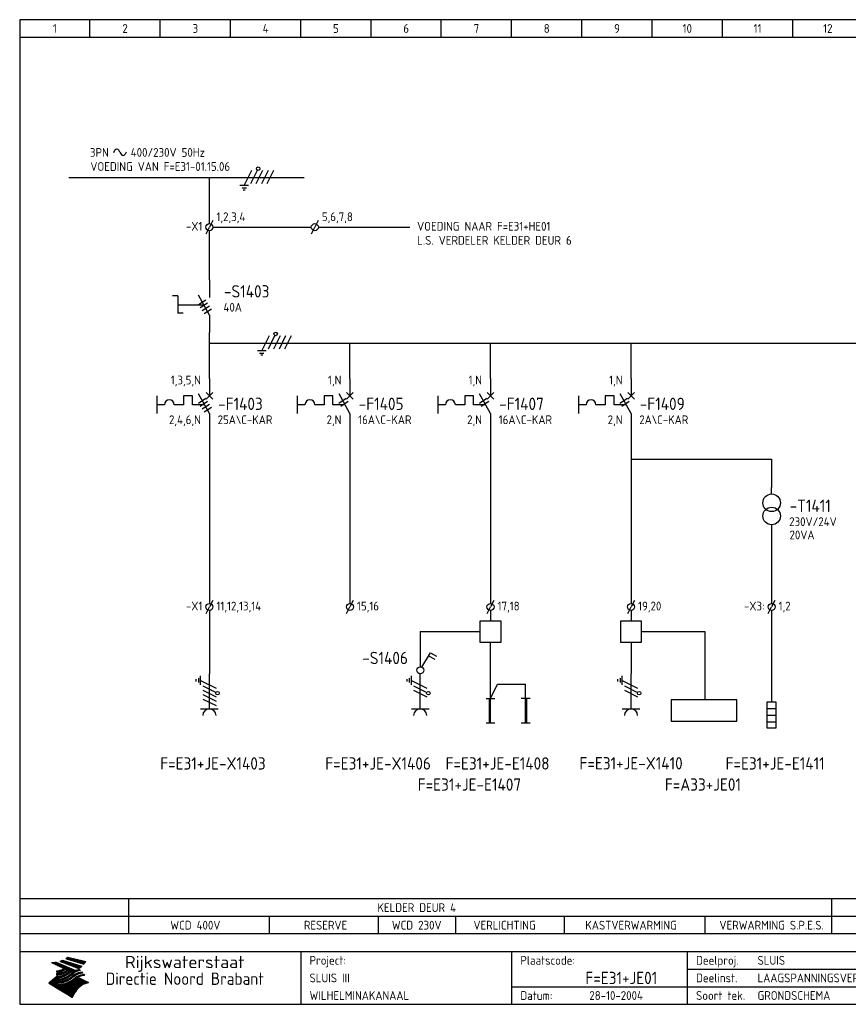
# Model space of a CAD drawing. Extents: x 10 to 410, y 10 to 290.
# Tile 1 of 2: x 10 to 246, y 10 to 290. Entities that reach past the tile are written whole.
import ezdxf
from ezdxf.enums import TextEntityAlignment as Align

# ---------------------------------------------------------------- set-up
doc = ezdxf.new("R2010")
doc.units = 0
doc.header["$LTSCALE"] = 10
doc.header["$MEASUREMENT"] = 0
doc.layers.get('0').update_dxf_attribs({"linetype": 'CONTINUOUS'})
for name, color, linetype in [('0-25', 7, 'CONTINUOUS'), ('0-35', 2, 'CONTINUOUS'), ('0-50', 3, 'CONTINUOUS'), ('B-25', 7, 'CONTINUOUS'), ('B-35', 2, 'CONTINUOUS'), ('S-25', 7, 'CONTINUOUS'), ('S-70', 5, 'CONTINUOUS')]:
    doc.layers.add(name, color=color, linetype=linetype)
doc.styles.add('ISO', font='iso.shx')
doc.styles.get("Standard").update_dxf_attribs({"font": 'iso.shx'})

# ---------------------------------------------------------------- blocks, each defined once
blk = doc.blocks.new('0009')
at = {"layer": 'S-25'}
for p, q in [((-1.09, -2.19), (1.09, 2.19)), ((0.78, -1.56), (2.66, 2.19)), ((2.34, -1.56), (4.22, 2.19)), ((3.91, -1.56), (5.78, 2.19)), ((5.47, -1.56), (7.34, 2.19)), ((0.16, -2.19), (-2.34, -2.19)), ((-1.72, -2.81), (-0.47, -2.81)), ((-0.78, -3.44), (-1.41, -3.44))]:
    blk.add_line(p, q, dxfattribs=at)
blk.add_circle((2.88, 2.63), 0.5, dxfattribs=at)
blk = doc.blocks.new('0002')
at = {"layer": 'S-25'}
for p, q in [((0, 0), (0, -5)), ((-15, -5), (-15, -10)), ((-7.35, -5), (-7.35, -7.5)), ((-4.85, -5), (-7.35, -5)), ((-4.85, -7.5), (-4.85, -5)), ((0, -10), (-3.12, -4.38)), ((0.94, -4.06), (-0.94, -5.94)), ((-0.94, -4.06), (0.94, -5.94)), ((-12.8, -7.5), (-15, -7.5)), ((-7.35, -7.5), (-10, -7.5)), ((-1.39, -7.5), (-4.85, -7.5)), ((0, -10), (0, -15))]:
    blk.add_line(p, q, dxfattribs=at)
blk.add_arc((-11.4, -7.5), 1.4, 0, 180, dxfattribs=at)
at = {"layer": 'B-25'}
for tag, p in [('KN1', (-2.43, -1.73)), ('KN2', (-2.43, -13.01))]:
    blk.add_attdef(tag, text='', height=2.5, dxfattribs=at).set_placement(p, align=Align.RIGHT)
blk.add_attdef('OM1', (5.91, -13.01), '', height=2.5, dxfattribs=at)
at = {"layer": 'B-35'}
blk.add_attdef('KT', (6.05, -8.99), '', height=3.5, dxfattribs=at)
blk = doc.blocks.new('0033')
at = {"layer": 'S-25'}
for p in [(-0.94, -1.88), (0.94, 1.88)]:
    blk.add_line(p, (0, 0), dxfattribs=at)
blk.add_circle((0, 0), 1, dxfattribs=at)
at = {"layer": 'B-25'}
blk.add_attdef('KT', text='', height=2.5, dxfattribs=at).set_placement((-2, -1), align=Align.RIGHT)
blk.add_attdef('KN1', (2, -1.01), '', height=2.5, dxfattribs=at)
blk = doc.blocks.new('0303B2C')
at = {"layer": '0-25'}
for p, q in [((0, -10), (0, 0)), ((-3.75, -2.19), (-3.75, -1.56)), ((-3.12, -1.25), (-3.12, -2.5)), ((-2.5, -3.12), (-2.5, -0.62)), ((-2.5, -1.88), (1.88, -4.06)), ((-1.88, -3.44), (1.88, -5.31)), ((-1.88, -4.69), (1.88, -6.56)), ((-1.88, -5.94), (1.88, -7.81)), ((-1.88, -7.19), (1.88, -9.06)), ((-2.5, -10), (2.5, -10))]:
    blk.add_line(p, q, dxfattribs=at)
blk.add_circle((2.32, -5.54), 0.5, dxfattribs=at)
blk.add_arc((0, -11.88), 1.88, 0, 180, dxfattribs=at)
at = {"layer": '0-25', "style": 'ISO'}
blk.add_attdef('GR', (5, -15), '', height=2.5, dxfattribs=at)
at = {"layer": '0-35', "style": 'ISO'}
blk.add_attdef('KT', (5, -11), '', height=3.5, dxfattribs=at)
blk = doc.blocks.new('A$C57B5337A')
at = {"layer": 'S-25'}
for p, q in [((6.88, 15), (6.88, 10)), ((6.88, 5), (3.76, 10.63)), ((6.88, 5), (6.88, 0))]:
    blk.add_line(p, q, dxfattribs=at)
at = {"layer": 'B-25'}
for tag, p in [('KN1', (4.45, 12.27)), ('KN2', (4.45, 0.99))]:
    blk.add_attdef(tag, text='', height=2.5, dxfattribs=at).set_placement(p, align=Align.RIGHT)
blk.add_attdef('OM1', (10.88, 1.99), '', height=2.5, dxfattribs=at)
at = {"layer": 'B-35'}
blk.add_attdef('KT', (11.02, 6.01), '', height=3.5, dxfattribs=at)
blk = doc.blocks.new('A$C3EC53E95')
at = {"layer": 'S-25'}
for p, q in [((2.5, 10.62), (2.5, 12.5)), ((2.5, 1.87), (2.5, 0))]:
    blk.add_line(p, q, dxfattribs=at)
for centre in [(2.5, 8.12), (2.5, 4.37)]:
    blk.add_circle(centre, 2.5, dxfattribs=at)
at = {"layer": 'B-25'}
blk.add_attdef('OM1', (7.5, 1.49), '', height=2.5, dxfattribs=at)
at = {"layer": 'B-35'}
blk.add_attdef('KT', (7.64, 5.51), '', height=3.5, dxfattribs=at)
blk = doc.blocks.new('040112C')
at = {"layer": '0-25'}
for p, q in [((-1.25, -7.5), (-1.25, 0)), ((-1.25, 0), (1.25, 0)), ((1.25, 0), (1.25, -7.5)), ((-1.25, -1.875), (1.25, -1.875)), ((-1.25, -3.75), (1.25, -3.75)), ((-1.25, -5.625), (1.25, -5.625)), ((1.25, -7.5), (-1.25, -7.5))]:
    blk.add_line(p, q, dxfattribs=at)
at = {"layer": '0-25', "style": 'ISO'}
blk.add_attdef('OM1', (3, -8), '', height=2.5, dxfattribs=at)
at = {"layer": '0-35', "style": 'ISO'}
blk.add_attdef('KT', (3, -4), '', height=3.5, dxfattribs=at)
blk = doc.blocks.new('KADERA3')
at = {"layer": '0-25'}
for p, q in [((30, 285), (30, 290)), ((50, 285), (50, 290)), ((70, 285), (70, 290)), ((90, 285), (90, 290)), ((110, 285), (110, 290)), ((130, 285), (130, 290)), ((150, 285), (150, 290)), ((170, 285), (170, 290)), ((190, 285), (190, 290)), ((210, 285), (210, 290)), ((230, 285), (230, 290)), ((10, 285), (410, 285)), ((410, 35), (10, 35)), ((410, 30), (10, 30)), ((200, 20), (275, 20)), ((150, 15), (335, 15))]:
    blk.add_line(p, q, dxfattribs=at)
at = {"layer": '0-25', "color": 7}
for p, q in [((21.94, 22.42), (22.53, 22.42)), ((22.06, 22.48), (22.36, 22.48)), ((22.18, 22.53), (27.65, 20.8)), ((22.18, 22.53), (27.65, 20.8)), ((23.14, 22.99), (28.22, 21.46)), ((23.14, 22.99), (28.22, 21.46)), ((23.15, 22.98), (25.33, 22.98)), ((23.23, 23.04), (25.09, 23.04)), ((23.32, 23.1), (24.84, 23.1)), ((23.34, 22.93), (25.57, 22.93)), ((23.4, 23.15), (24.6, 23.15)), ((23.49, 23.21), (24.36, 23.21)), ((23.52, 22.87), (25.81, 22.87)), ((23.57, 23.27), (24.12, 23.27)), ((23.64, 23.32), (23.87, 23.32)), ((23.7, 23.36), (28.82, 22.17)), ((23.7, 23.36), (28.82, 22.17)), ((23.71, 22.82), (26.06, 22.82)), ((23.9, 22.76), (26.3, 22.76)), ((24.09, 22.7), (26.54, 22.7)), ((24.27, 22.65), (26.78, 22.65)), ((24.46, 22.59), (27.03, 22.59)), ((24.65, 22.53), (27.27, 22.53)), ((24.84, 22.48), (27.51, 22.48)), ((25.02, 22.42), (27.75, 22.42)), ((19.1, 21.89), (25.12, 19)), ((19.1, 21.89), (25.12, 19)), ((19.17, 21.86), (20.7, 21.86)), ((19.29, 21.8), (20.83, 21.8)), ((19.4, 21.75), (20.96, 21.75)), ((19.52, 21.69), (21.09, 21.69)), ((19.64, 21.63), (21.22, 21.63)), ((19.74, 21.92), (20.56, 21.92)), ((19.75, 21.58), (21.36, 21.58)), ((19.87, 21.52), (21.49, 21.52)), ((19.99, 21.47), (21.62, 21.47)), ((20.11, 21.41), (21.75, 21.41)), ((20.22, 21.35), (21.88, 21.35)), ((20.25, 21.97), (20.43, 21.97)), ((20.34, 21.3), (22.02, 21.3)), ((20.38, 21.99), (26.02, 19.59)), ((20.38, 21.99), (26.02, 19.59)), ((20.46, 21.24), (22.15, 21.24)), ((20.57, 21.18), (22.28, 21.18)), ((20.69, 21.13), (22.41, 21.13)), ((20.81, 21.07), (22.55, 21.07)), ((20.92, 21.02), (22.68, 21.02)), ((21.04, 20.96), (22.81, 20.96)), ((21.16, 20.9), (22.94, 20.9)), ((21.19, 19.61), (22.35, 19.61)), ((21.27, 20.85), (23.07, 20.85)), ((21.39, 20.79), (23.21, 20.79)), ((21.42, 19.67), (22.47, 19.67)), ((21.47, 22.25), (26.83, 20.19)), ((21.47, 22.25), (26.83, 20.19)), ((21.49, 22.25), (23.07, 22.25)), ((21.51, 20.73), (23.34, 20.73)), ((21.6, 22.2), (23.25, 22.2)), ((21.62, 19.72), (22.59, 19.72)), ((21.63, 20.68), (23.47, 20.68)), ((21.65, 22.31), (22.89, 22.31)), ((21.74, 20.62), (23.6, 20.62)), ((21.75, 22.14), (23.42, 22.14)), ((21.8, 22.37), (22.71, 22.37)), ((21.8, 19.78), (22.69, 19.78)), ((21.86, 20.57), (23.73, 20.57)), ((21.9, 22.08), (23.6, 22.08)), ((21.96, 19.83), (22.79, 19.83)), ((21.98, 20.51), (23.87, 20.51)), ((22.04, 22.03), (23.78, 22.03)), ((22.09, 20.45), (24, 20.45)), ((22.11, 19.89), (22.89, 19.89)), ((22.19, 21.97), (23.96, 21.97)), ((22.21, 20.4), (24.13, 20.4)), ((22.24, 19.95), (22.99, 19.95)), ((22.33, 20.34), (24.26, 20.34)), ((22.34, 21.92), (24.13, 21.92)), ((22.37, 20), (23.08, 20)), ((22.44, 20.28), (24.4, 20.28)), ((22.48, 21.86), (24.31, 21.86)), ((22.49, 20.06), (23.04, 20.06)), ((22.56, 20.23), (24.53, 20.23)), ((22.61, 20.12), (22.93, 20.12)), ((22.63, 21.8), (24.49, 21.8)), ((22.68, 20.17), (24.66, 20.17)), ((22.71, 20.17), (22.82, 20.17)), ((23.11, 20.02), (22.77, 20.2)), ((23.11, 20.02), (22.77, 20.2)), ((22.78, 21.75), (24.67, 21.75)), ((22.79, 20.12), (24.79, 20.12)), ((22.91, 20.06), (24.92, 20.06)), ((22.92, 21.69), (24.85, 21.69)), ((23.03, 20), (25.06, 20)), ((23.07, 21.63), (25.02, 21.63)), ((23.15, 19.95), (25.19, 19.95)), ((23.22, 21.58), (25.2, 21.58)), ((23.26, 19.89), (25.32, 19.89)), ((23.3, 19.61), (23.88, 19.61)), ((23.36, 21.52), (25.38, 21.52)), ((23.38, 19.83), (25.45, 19.83)), ((23.39, 19.67), (23.81, 19.67)), ((23.45, 19.7), (23.58, 19.79)), ((23.45, 19.7), (23.58, 19.79)), ((23.48, 19.72), (23.7, 19.72)), ((23.5, 19.78), (25.58, 19.78)), ((23.51, 21.47), (25.56, 21.47)), ((23.56, 19.78), (23.59, 19.78)), ((23.56, 19.39), (23.9, 19.62)), ((23.56, 19.39), (23.9, 19.62)), ((23.58, 19.79), (23.9, 19.62)), ((23.58, 19.79), (23.9, 19.62)), ((23.61, 19.72), (25.72, 19.72)), ((23.66, 21.41), (25.74, 21.41)), ((23.73, 19.67), (25.85, 19.67)), ((23.8, 21.35), (25.91, 21.35)), ((23.85, 19.61), (25.98, 19.61)), ((23.95, 21.3), (26.09, 21.3)), ((24.09, 21.24), (26.27, 21.24)), ((24.24, 21.18), (26.45, 21.18)), ((24.39, 21.13), (26.62, 21.13)), ((24.53, 21.07), (26.8, 21.07)), ((24.68, 21.02), (26.98, 21.02)), ((24.83, 20.96), (27.16, 20.96)), ((24.97, 20.9), (27.34, 20.9)), ((25.12, 20.85), (27.51, 20.85)), ((25.21, 22.37), (28, 22.37)), ((25.27, 20.79), (27.63, 20.79)), ((25.4, 22.31), (28.24, 22.31)), ((25.41, 20.73), (27.57, 20.73)), ((25.56, 20.68), (27.51, 20.68)), ((25.58, 22.25), (28.48, 22.25)), ((25.71, 20.62), (27.44, 20.62)), ((25.77, 22.2), (28.72, 22.2)), ((25.85, 20.57), (27.37, 20.57)), ((25.96, 22.14), (28.79, 22.14)), ((26, 20.51), (27.29, 20.51)), ((26.06, 19.61), (26.85, 19.61)), ((26.15, 22.08), (28.75, 22.08)), ((26.15, 20.45), (27.22, 20.45)), ((26.21, 19.67), (27.23, 19.67)), ((26.29, 20.4), (27.14, 20.4)), ((26.33, 22.03), (28.71, 22.03)), ((26.44, 20.34), (27.06, 20.34)), ((26.44, 19.72), (27.18, 19.72)), ((26.52, 21.97), (28.66, 21.97)), ((26.59, 20.28), (26.97, 20.28)), ((26.71, 21.92), (28.62, 21.92)), ((26.73, 20.23), (26.89, 20.23)), ((26.9, 21.86), (28.57, 21.86)), ((27.08, 21.8), (28.52, 21.8)), ((27.13, 19.78), (27.25, 19.64)), ((27.13, 19.78), (27.25, 19.64)), ((27.27, 21.75), (28.48, 21.75)), ((27.46, 21.69), (28.43, 21.69)), ((27.65, 21.63), (28.38, 21.63)), ((27.83, 21.58), (28.33, 21.58)), ((28.02, 21.52), (28.28, 21.52)), ((28.21, 21.47), (28.22, 21.47)), ((20.58, 17.88), (18.3, 16)), ((20.58, 17.88), (18.3, 16)), ((19.33, 16.85), (21.07, 16.85)), ((19.4, 16.91), (21.55, 16.91)), ((19.47, 16.97), (21.88, 16.97)), ((19.54, 17.02), (22.13, 17.02)), ((19.61, 17.08), (22.34, 17.08)), ((19.67, 17.13), (20.6, 17.13)), ((19.74, 17.19), (20.6, 17.19)), ((19.81, 17.25), (20.6, 17.25)), ((19.88, 17.3), (20.6, 17.3)), ((19.95, 17.36), (20.6, 17.36)), ((20.01, 17.42), (20.6, 17.42)), ((20.08, 17.47), (20.93, 17.47)), ((20.15, 17.53), (21.26, 17.53)), ((20.22, 17.58), (21.51, 17.58)), ((20.29, 17.64), (21.72, 17.64)), ((20.35, 17.7), (21.9, 17.7)), ((20.42, 17.75), (22.07, 17.75)), ((20.49, 17.81), (22.22, 17.81)), ((20.56, 17.87), (22.36, 17.87)), ((20.6, 19.11), (20.58, 19.51)), ((20.6, 19.11), (20.58, 19.51)), ((20.58, 19.5), (22.09, 19.5)), ((20.58, 19.44), (21.95, 19.44)), ((20.59, 19.38), (21.79, 19.38)), ((20.59, 19.33), (21.62, 19.33)), ((20.59, 19.27), (21.42, 19.27)), ((20.6, 19.22), (21.2, 19.22)), ((20.6, 19.16), (20.93, 19.16)), ((20.6, 19.11), (20.69, 19.12)), ((20.6, 19.11), (20.69, 19.12)), ((20.6, 18.79), (20.77, 18.81)), ((20.6, 18.79), (20.77, 18.81)), ((20.6, 18.29), (20.6, 18.79)), ((20.6, 18.29), (20.6, 18.79)), ((20.6, 18.77), (22.46, 18.77)), ((20.6, 18.71), (22.33, 18.71)), ((20.6, 18.65), (22.19, 18.65)), ((20.6, 18.6), (22.04, 18.6)), ((20.6, 18.54), (21.87, 18.54)), ((20.6, 18.48), (21.68, 18.48)), ((20.6, 18.43), (21.46, 18.43)), ((20.6, 18.37), (21.21, 18.37)), ((20.6, 18.32), (20.87, 18.32)), ((20.6, 18.29), (20.88, 18.32)), ((20.6, 18.29), (20.88, 18.32)), ((20.6, 17.88), (20.86, 17.91)), ((20.6, 17.88), (20.86, 17.91)), ((20.6, 17.43), (20.97, 17.48)), ((20.6, 17.43), (20.97, 17.48)), ((20.6, 17.43), (20.6, 17.09)), ((20.6, 17.43), (20.6, 17.09)), ((20.6, 17.09), (21.26, 17.16)), ((20.6, 17.09), (21.26, 17.16)), ((20.6, 16.8), (21.37, 16.89)), ((20.6, 16.8), (21.37, 16.89)), ((20.6, 16.8), (20.6, 16.45)), ((20.6, 16.8), (20.6, 16.45)), ((20.9, 19.55), (22.23, 19.55)), ((20.9, 18.82), (22.59, 18.82)), ((20.98, 17.92), (22.5, 17.92)), ((21.02, 17.13), (22.53, 17.13)), ((21.32, 18.88), (22.71, 18.88)), ((21.32, 17.98), (22.62, 17.98)), ((21.47, 17.19), (22.7, 17.19)), ((21.59, 18.03), (22.74, 18.03)), ((21.61, 18.93), (22.82, 18.93)), ((21.77, 17.25), (22.85, 17.25)), ((21.8, 18.09), (22.85, 18.09)), ((21.84, 18.99), (22.92, 18.99)), ((21.99, 18.15), (22.95, 18.15)), ((22.01, 17.3), (22.99, 17.3)), ((22.03, 19.05), (23.03, 19.05)), ((22.16, 18.2), (23.05, 18.2)), ((22.21, 19.1), (23.12, 19.1)), ((22.21, 17.36), (23.12, 17.36)), ((22.31, 18.26), (23.15, 18.26)), ((22.36, 19.16), (23.22, 19.16)), ((22.39, 17.42), (23.24, 17.42)), ((22.45, 18.32), (23.24, 18.32)), ((22.51, 19.22), (23.3, 19.22)), ((22.56, 17.47), (23.36, 17.47)), ((22.59, 18.37), (23.33, 18.37)), ((22.64, 19.27), (23.39, 19.27)), ((22.71, 18.43), (23.42, 18.43)), ((22.71, 17.53), (23.47, 17.53)), ((22.77, 19.33), (23.47, 19.33)), ((22.83, 18.48), (23.5, 18.48)), ((22.84, 17.58), (23.57, 17.58)), ((22.89, 19.38), (23.55, 19.38)), ((22.94, 18.54), (23.58, 18.54)), ((22.96, 16.85), (23.86, 16.85)), ((22.97, 17.64), (23.67, 17.64)), ((23, 19.44), (23.63, 19.44)), ((23.04, 18.6), (23.66, 18.6)), ((23.1, 19.5), (23.72, 19.5)), ((23.1, 17.7), (23.77, 17.7)), ((23.12, 16.91), (23.96, 16.91)), ((23.14, 18.65), (23.74, 18.65)), ((23.21, 19.55), (23.8, 19.55)), ((23.21, 17.75), (23.86, 17.75)), ((23.24, 18.71), (23.82, 18.71)), ((23.26, 16.97), (24.05, 16.97)), ((23.32, 17.81), (23.95, 17.81)), ((23.33, 18.77), (23.91, 18.77)), ((23.39, 17.02), (24.14, 17.02)), ((23.42, 18.82), (23.99, 18.82)), ((23.42, 17.87), (24.03, 17.87)), ((23.51, 18.88), (24.07, 18.88)), ((23.52, 17.92), (24.11, 17.92)), ((23.52, 17.08), (24.22, 17.08)), ((23.54, 18.9), (24.3, 19.42)), ((23.54, 18.9), (24.3, 19.42)), ((23.59, 18.93), (24.15, 18.93)), ((23.62, 17.98), (24.2, 17.98)), ((23.63, 17.13), (24.3, 17.13)), ((23.65, 18.59), (24.62, 19.25)), ((23.65, 18.59), (24.62, 19.25)), ((23.67, 18.99), (24.23, 18.99)), ((23.71, 18.03), (24.28, 18.03)), ((23.75, 19.05), (24.32, 19.05)), ((23.75, 17.19), (24.38, 17.19)), ((23.79, 18.09), (24.36, 18.09)), ((23.83, 19.1), (24.4, 19.1)), ((23.85, 17.25), (24.46, 17.25)), ((23.88, 18.15), (24.44, 18.15)), ((23.92, 19.16), (24.48, 19.16)), ((23.94, 18.19), (25.23, 19.07)), ((23.94, 18.19), (25.23, 19.07)), ((23.95, 17.3), (24.55, 17.3)), ((23.96, 19.55), (25.96, 19.55)), ((23.96, 18.2), (24.53, 18.2)), ((24, 19.22), (24.56, 19.22)), ((24.04, 18.26), (24.61, 18.26)), ((24.05, 17.36), (24.63, 17.36)), ((24.06, 17.88), (25.34, 18.76)), ((24.06, 17.88), (25.34, 18.76)), ((24.08, 19.5), (25.88, 19.5)), ((24.08, 19.27), (24.58, 19.27)), ((24.13, 18.32), (24.69, 18.32)), ((24.14, 17.42), (24.71, 17.42)), ((24.16, 19.33), (24.47, 19.33)), ((24.2, 19.44), (25.79, 19.44)), ((24.21, 18.37), (24.77, 18.37)), ((24.23, 17.47), (24.79, 17.47)), ((24.24, 17.48), (25.52, 18.36)), ((24.24, 17.48), (25.52, 18.36)), ((24.25, 19.38), (24.36, 19.38)), ((24.29, 18.43), (24.85, 18.43)), ((24.3, 19.42), (24.62, 19.25)), ((24.3, 19.42), (24.62, 19.25)), ((24.31, 19.38), (25.71, 19.38)), ((24.31, 17.53), (24.87, 17.53)), ((24.35, 17.17), (25.64, 18.05)), ((24.35, 17.17), (25.64, 18.05)), ((24.37, 18.48), (24.94, 18.48)), ((24.39, 17.58), (24.96, 17.58)), ((24.43, 19.33), (25.62, 19.33)), ((24.45, 18.54), (25.02, 18.54)), ((24.47, 17.64), (25.04, 17.64)), ((24.54, 18.6), (25.1, 18.6)), ((24.55, 19.27), (25.54, 19.27)), ((24.56, 17.7), (25.12, 17.7)), ((24.62, 18.65), (25.18, 18.65)), ((24.63, 16.72), (25.91, 17.6)), ((24.63, 16.72), (25.91, 17.6)), ((24.64, 17.75), (25.2, 17.75)), ((24.67, 19.22), (25.45, 19.22)), ((24.7, 18.71), (25.27, 18.71)), ((24.72, 17.81), (25.29, 17.81)), ((24.78, 19.16), (25.37, 19.16)), ((24.78, 18.77), (25.34, 18.77)), ((24.8, 17.87), (25.37, 17.87)), ((24.82, 16.85), (28.23, 16.85)), ((24.87, 18.82), (25.4, 18.82)), ((24.89, 17.92), (25.45, 17.92)), ((24.9, 19.1), (25.28, 19.1)), ((24.9, 16.91), (28.11, 16.91)), ((24.95, 18.88), (25.45, 18.88)), ((24.97, 17.98), (25.53, 17.98)), ((24.99, 16.97), (28, 16.97)), ((25.02, 19.05), (25.2, 19.05)), ((25.03, 18.93), (25.51, 18.93)), ((25.05, 18.03), (25.61, 18.03)), ((25.07, 17.02), (27.89, 17.02)), ((25.11, 18.99), (25.57, 18.99)), ((26.02, 19.59), (25.12, 19)), ((26.02, 19.59), (25.12, 19)), ((25.13, 18.09), (25.68, 18.09)), ((25.15, 17.08), (27.77, 17.08)), ((25.19, 19.05), (25.63, 19.05)), ((25.21, 18.15), (25.75, 18.15)), ((25.23, 17.13), (27.66, 17.13)), ((25.26, 19.1), (25.7, 19.1)), ((25.3, 18.2), (25.82, 18.2)), ((25.31, 17.19), (27.55, 17.19)), ((25.33, 19.16), (25.77, 19.16)), ((25.38, 18.26), (25.89, 18.26)), ((25.39, 19.22), (25.85, 19.22)), ((25.4, 17.25), (27.43, 17.25)), ((25.46, 18.32), (25.97, 18.32)), ((25.47, 19.27), (25.93, 19.27)), ((25.48, 17.3), (27.32, 17.3)), ((25.54, 19.33), (26.03, 19.33)), ((25.54, 18.37), (26.06, 18.37)), ((25.56, 17.36), (27.21, 17.36)), ((25.62, 18.43), (26.14, 18.43)), ((25.63, 19.38), (26.13, 19.38)), ((25.64, 17.42), (27.1, 17.42)), ((25.7, 18.48), (26.24, 18.48)), ((25.72, 19.44), (26.24, 19.44)), ((25.73, 17.47), (26.98, 17.47)), ((25.79, 18.54), (26.34, 18.54)), ((25.81, 17.53), (26.87, 17.53)), ((25.82, 19.5), (26.36, 19.5)), ((25.89, 18.6), (26.46, 18.6)), ((25.89, 17.58), (26.76, 17.58)), ((25.93, 19.55), (26.53, 19.55)), ((25.96, 17.64), (26.64, 17.64)), ((25.99, 18.65), (26.58, 18.65)), ((26.04, 17.7), (26.59, 17.7)), ((26.1, 18.71), (26.72, 18.71)), ((26.12, 17.75), (26.67, 17.75)), ((26.2, 17.81), (26.76, 17.81)), ((26.23, 18.77), (26.89, 18.77)), ((26.29, 17.87), (26.86, 17.87)), ((26.37, 18.82), (27.09, 18.82)), ((26.39, 17.92), (26.97, 17.92)), ((26.49, 17.98), (27.09, 17.98)), ((26.53, 18.88), (27.34, 18.88)), ((26.56, 17.68), (29.54, 16.2)), ((26.56, 17.68), (29.54, 16.2)), ((26.6, 18.03), (27.22, 18.03)), ((26.72, 18.09), (27.38, 18.09)), ((26.73, 18.93), (27.66, 18.93)), ((26.85, 18.15), (27.56, 18.15)), ((26.99, 18.99), (27.9, 18.99)), ((27, 18.2), (27.8, 18.2)), ((27.18, 18.26), (28.13, 18.26)), ((27.26, 19.05), (27.84, 19.05)), ((27.39, 18.32), (28.47, 18.32)), ((27.7, 18.37), (28.49, 18.37)), ((27.78, 19.1), (27.93, 18.96)), ((27.78, 19.1), (27.93, 18.96)), ((28, 18.43), (28.44, 18.43)), ((28.39, 18.48), (28.54, 18.32)), ((28.39, 18.48), (28.54, 18.32)), ((24.94, 11.97), (18.3, 16)), ((24.94, 11.97), (18.3, 16)), ((18.31, 16.01), (20.96, 16.01)), ((18.38, 16.07), (21.46, 16.07)), ((18.38, 15.95), (20.6, 15.95)), ((18.45, 16.12), (21.88, 16.12)), ((18.47, 15.9), (20.6, 15.9)), ((18.52, 16.18), (22.15, 16.18)), ((18.57, 15.84), (20.6, 15.84)), ((18.59, 16.23), (22.38, 16.23)), ((18.65, 16.29), (22.58, 16.29)), ((18.66, 15.78), (20.6, 15.78)), ((18.72, 16.35), (22.75, 16.35)), ((18.75, 15.73), (20.6, 15.73)), ((18.79, 16.4), (22.91, 16.4)), ((18.85, 15.67), (20.6, 15.67)), ((18.86, 16.46), (20.6, 16.46)), ((18.93, 16.52), (20.6, 16.52)), ((18.94, 15.62), (20.6, 15.62)), ((18.99, 16.57), (20.6, 16.57)), ((19.03, 15.56), (27.83, 15.56)), ((19.06, 16.63), (20.6, 16.63)), ((19.12, 15.5), (27.75, 15.5)), ((19.13, 16.68), (20.6, 16.68)), ((19.2, 16.74), (20.6, 16.74)), ((19.22, 15.45), (27.66, 15.45)), ((19.27, 16.8), (20.6, 16.8)), ((19.31, 15.39), (27.58, 15.39)), ((19.4, 15.33), (27.5, 15.33)), ((19.49, 15.28), (27.43, 15.28)), ((19.59, 15.22), (27.36, 15.22)), ((19.68, 15.17), (27.29, 15.17)), ((19.77, 15.11), (27.22, 15.11)), ((19.86, 15.05), (27.15, 15.05)), ((19.96, 15), (27.09, 15)), ((20.05, 14.94), (27.02, 14.94)), ((20.14, 14.88), (26.96, 14.88)), ((20.24, 14.83), (26.9, 14.83)), ((20.33, 14.77), (26.84, 14.77)), ((20.42, 14.72), (26.79, 14.72)), ((20.51, 14.66), (26.73, 14.66)), ((20.6, 16.45), (21.56, 16.56)), ((20.6, 16.45), (21.56, 16.56)), ((20.6, 15.97), (21.67, 16.09)), ((20.6, 15.97), (21.67, 16.09)), ((20.6, 15.97), (20.6, 15.58)), ((20.6, 15.97), (20.6, 15.58)), ((20.6, 15.58), (21.95, 15.73)), ((20.6, 15.58), (21.95, 15.73)), ((20.61, 14.6), (26.68, 14.6)), ((20.7, 16.46), (23.06, 16.46)), ((20.7, 14.55), (26.62, 14.55)), ((20.79, 14.49), (26.57, 14.49)), ((20.88, 14.43), (26.52, 14.43)), ((20.94, 15.62), (27.92, 15.62)), ((20.98, 14.38), (26.47, 14.38)), ((21.07, 14.32), (26.42, 14.32)), ((21.16, 14.27), (26.38, 14.27)), ((21.2, 16.52), (23.2, 16.52)), ((21.25, 14.21), (26.33, 14.21)), ((21.35, 14.15), (26.29, 14.15)), ((21.44, 14.1), (26.24, 14.1)), ((21.45, 15.67), (28.01, 15.67)), ((21.53, 14.04), (26.2, 14.04)), ((21.72, 16.57), (23.32, 16.57)), ((21.96, 15.73), (28.11, 15.73)), ((22.1, 16.63), (23.44, 16.63)), ((22.34, 15.78), (28.21, 15.78)), ((22.38, 16.68), (23.56, 16.68)), ((22.6, 16.74), (23.66, 16.74)), ((22.62, 15.84), (28.33, 15.84)), ((22.79, 16.8), (23.77, 16.8)), ((22.84, 15.9), (28.52, 15.9)), ((23.04, 15.95), (28.71, 15.95)), ((23.21, 16.01), (28.9, 16.01)), ((23.37, 16.07), (29.08, 16.07)), ((23.51, 16.12), (29.27, 16.12)), ((29.41, 16.17), (23.65, 16.17)), ((23.77, 16.23), (29.47, 16.23)), ((23.89, 16.29), (29.36, 16.29)), ((24, 16.35), (29.24, 16.35)), ((24.11, 16.4), (29.13, 16.4)), ((24.21, 16.46), (29.02, 16.46)), ((24.31, 16.52), (28.91, 16.52)), ((24.4, 16.57), (28.79, 16.57)), ((24.49, 16.63), (28.68, 16.63)), ((24.57, 16.68), (28.57, 16.68)), ((24.66, 16.74), (28.45, 16.74)), ((24.74, 16.8), (28.34, 16.8)), ((28.29, 15.83), (29.54, 16.2)), ((28.29, 15.83), (29.54, 16.2)), ((29.54, 16.2), (29.45, 16.17)), ((29.54, 16.2), (29.45, 16.17)), ((29.46, 16.18), (29.47, 16.18)), ((21.63, 13.98), (26.16, 13.98)), ((21.72, 13.93), (26.12, 13.93)), ((21.81, 13.87), (26.08, 13.87)), ((21.9, 13.82), (26.04, 13.82)), ((22, 13.76), (26, 13.76)), ((22.09, 13.7), (25.96, 13.7)), ((22.18, 13.65), (25.93, 13.65)), ((22.27, 13.59), (25.89, 13.59)), ((22.37, 13.53), (25.86, 13.53)), ((22.46, 13.48), (25.82, 13.48)), ((22.55, 13.42), (25.79, 13.42)), ((22.65, 13.37), (25.76, 13.37)), ((22.74, 13.31), (25.73, 13.31)), ((22.83, 13.25), (25.69, 13.25)), ((22.92, 13.2), (25.66, 13.2)), ((23.02, 13.14), (25.63, 13.14)), ((23.11, 13.08), (25.59, 13.08)), ((23.2, 13.03), (25.56, 13.03)), ((23.29, 12.97), (25.53, 12.97)), ((23.39, 12.92), (25.5, 12.92)), ((23.48, 12.86), (25.46, 12.86)), ((23.57, 12.8), (25.43, 12.8)), ((23.66, 12.75), (25.4, 12.75)), ((23.76, 12.69), (25.36, 12.69)), ((23.85, 12.63), (25.33, 12.63)), ((23.94, 12.58), (25.3, 12.58)), ((24.04, 12.52), (25.26, 12.52)), ((24.13, 12.47), (25.23, 12.47)), ((24.22, 12.41), (25.2, 12.41)), ((24.31, 12.35), (25.17, 12.35)), ((24.41, 12.3), (25.13, 12.3)), ((24.5, 12.24), (25.1, 12.24)), ((24.59, 12.18), (25.07, 12.18)), ((24.68, 12.13), (25.03, 12.13)), ((24.78, 12.07), (25, 12.07)), ((24.87, 12.02), (24.97, 12.02)), ((24.94, 11.97), (25.81, 13.45)), ((24.94, 11.97), (25.81, 13.45))]:
    blk.add_line(p, q, dxfattribs=at)
for centre, radius, start, end in [((19.84, 27.26), 5.27, 288.0217, 296.3084), ((19.84, 27.26), 5.27, 288.0217, 296.3084), ((20.49, 27.56), 5.28, 300.0654, 307.393), ((20.49, 27.56), 5.28, 300.0654, 307.393), ((19.15, 29.7), 7.8, 269.6055, 279.0886), ((19.15, 29.7), 7.8, 269.6055, 279.0886), ((19.93, 25.38), 5.91, 276.3402, 298.7463), ((19.93, 25.38), 5.91, 276.3402, 298.7463), ((19.84, 25.09), 6.03, 278.129, 302.868), ((19.84, 25.09), 6.03, 278.129, 302.868), ((20.35, 24.56), 5.76, 274.164, 302.5474), ((20.35, 24.56), 5.76, 274.164, 302.5474), ((27.05, 17.17), 2.63, 107.4286, 133.7799), ((27.05, 17.17), 2.63, 107.4286, 133.7799), ((27.01, 16.84), 2.93, 87.7348, 104.8316), ((27.01, 16.84), 2.93, 87.7348, 104.8316), ((27.37, 15.71), 3.93, 91.7838, 103.2817), ((27.37, 15.71), 3.93, 91.7838, 103.2817), ((24.11, 24.7), 5.26, 301.1147, 312.2814), ((24.11, 24.7), 5.26, 301.1147, 312.2814), ((21.95, 27.32), 8.59, 316.9248, 323.1399), ((21.95, 27.32), 8.59, 316.9248, 323.1399), ((20.21, 23.78), 5.91, 273.6149, 304.3803), ((20.21, 23.78), 5.91, 273.6149, 304.3803), ((20.05, 24.28), 6.02, 277.9472, 305.7139), ((20.05, 24.28), 6.02, 277.9472, 305.7139), ((20.04, 23.49), 6.09, 278.8115, 306.4242), ((20.04, 23.49), 6.09, 278.8115, 306.4242), ((20.53, 23.07), 5.96, 277.0519, 304.973), ((20.53, 23.07), 5.96, 277.0519, 304.973), ((20.72, 22.76), 5.91, 276.3402, 304.3803), ((20.72, 22.76), 5.91, 276.3402, 304.3803), ((21.06, 22.34), 5.81, 274.9043, 303.1745), ((21.06, 22.34), 5.81, 274.9043, 303.1745), ((20.82, 22.06), 6.04, 278.1111, 305.8489), ((20.82, 22.06), 6.04, 278.1111, 305.8489), ((27.45, 16.91), 2.81, 110.4143, 138.7411), ((27.45, 16.91), 2.81, 110.4143, 138.7411), ((27.57, 15.64), 3.4, 98.1566, 126.9045), ((27.57, 15.64), 3.4, 98.1566, 126.9045), ((27.91, 15.54), 3.39, 100.5835, 132.088), ((27.91, 15.54), 3.39, 100.5835, 132.088), ((28.21, 14.74), 3.67, 95.7581, 128.7216), ((28.21, 14.74), 3.67, 95.7581, 128.7216), ((28.4, 15.05), 3.21, 96.3886, 125.0052), ((28.4, 15.05), 3.21, 96.3886, 125.0052), ((27.82, 16.31), 2.8, 90.634, 105.1984), ((27.82, 16.31), 2.8, 90.634, 105.1984), ((28.19, 15.04), 3.93, 93.8342, 103.2817), ((28.19, 15.04), 3.93, 93.8342, 103.2817), ((28.58, 15.69), 2.8, 93.8141, 105.1984), ((28.58, 15.69), 2.8, 93.8141, 105.1984), ((28.95, 14.41), 3.93, 96.0135, 103.2817), ((28.95, 14.41), 3.93, 96.0135, 103.2817), ((21.3, 21.6), 5.91, 276.3402, 304.3803), ((21.3, 21.6), 5.91, 276.3402, 304.3803), ((31.24, 10.26), 6.3, 117.9568, 149.6251), ((31.24, 10.26), 6.3, 117.9568, 149.6251)]:
    blk.add_arc(centre, radius, start, end, dxfattribs=at)
at = {"layer": '0-35'}
for p, q in [((90, 25), (90, 10)), ((150, 25), (150, 10)), ((200, 25), (200, 10))]:
    blk.add_line(p, q, dxfattribs=at)
at = {"layer": '0-50'}
blk.add_line((10, 25), (410, 25), dxfattribs=at)
blk.add_lwpolyline([(10, 10), (410, 10), (410, 290), (10, 290)], close=True, dxfattribs=at)
at = {"layer": '0-25', "style": 'ISO'}
for s, p in [('Project:', (92.5, 22.5)), ('Plaatscode:', (152.5, 22.5)), ('Deelproj.', (202.5, 22.5)), ('Deelinst.', (202.5, 17.5)), ('Datum:', (152.5, 12.5)), ('Soort tek.', (202.5, 12.5))]:
    blk.add_text(s, height=2.5, dxfattribs=at).set_placement(p, align=Align.MIDDLE_LEFT)
for tag, p in [('STR1', (20, 287.5)), ('STR2', (40, 287.5)), ('STR3', (60, 287.5)), ('STR4', (80, 287.5)), ('STR5', (100, 287.5)), ('STR6', (120, 287.5)), ('STR7', (140, 287.5)), ('STR8', (160, 287.5)), ('STR9', (180, 287.5)), ('STR10', (200, 287.5)), ('STR11', (220, 287.5)), ('STR12', (240, 287.5)), ('STR13', (260, 287.5)), ('STR14', (280, 287.5)), ('STR15', (300, 287.5)), ('STR16', (320, 287.5)), ('STR17', (340, 287.5)), ('STR18', (360, 287.5)), ('STR19', (380, 287.5)), ('STR20', (400, 287.5)), ('W', (180, 12.5)), ('Z', (310, 12.5)), ('Y', (327.5, 12.5))]:
    blk.add_attdef(tag, text='', height=2.5, dxfattribs=at).set_placement(p, align=Align.MIDDLE)
for tag, p in [('N', (220, 22.5)), ('B', (92.5, 17.5)), ('P', (220, 17.5)), ('C', (92.5, 12.5)), ('U', (220, 12.5)), ('REV', (295, 12.5))]:
    blk.add_attdef(tag, text='', height=2.5, dxfattribs=at).set_placement(p, align=Align.MIDDLE_LEFT)
at = {"layer": '0-35', "style": 'ISO', "width": 1.00614}
blk.add_text('Rijkswaterstaat', height=3.5, dxfattribs=at).set_placement((40, 20.28), (74, 20.28), align=Align.FIT)
at = {"layer": '0-35', "color": 2, "style": 'ISO', "width": 0.948867}
blk.add_text('Directie Noord Brabant', height=3.5, dxfattribs=at).set_placement((34.5, 15.53), (79.5, 15.53), align=Align.FIT)
at = {"layer": '0-35', "style": 'ISO'}
blk.add_attdef('RNR', text='', height=3.5, dxfattribs=at).set_placement((305, 17.5), align=Align.MIDDLE)
for tag, p in [('X', (178.5, 17.5)), ('FORM', (402.5, 15))]:
    blk.add_attdef(tag, text='', height=3.5, dxfattribs=at).set_placement(p, align=Align.MIDDLE_LEFT)
at = {"layer": '0-50', "style": 'ISO'}
for tag, p in [('M', (342.5, 15)), ('O', (365, 15))]:
    blk.add_attdef(tag, text='', height=5, dxfattribs=at).set_placement(p, align=Align.MIDDLE)
blk.add_attdef('Q', text='', height=5, dxfattribs=at).set_placement((382.5, 15), align=Align.MIDDLE_LEFT)
blk = doc.blocks.new('WCD')
at = {"layer": '0-25'}
for p, q in [((0, -10), (0, 0)), ((-3.75, -2.19), (-3.75, -1.56)), ((-3.12, -1.25), (-3.12, -2.5)), ((-2.5, -3.12), (-2.5, -0.62)), ((-2.5, -1.88), (1.88, -4.06)), ((-1.88, -3.44), (1.88, -5.31)), ((-1.88, -4.69), (1.88, -6.56)), ((-2.5, -10), (2.5, -10))]:
    blk.add_line(p, q, dxfattribs=at)
blk.add_circle((2.32, -5.54), 0.5, dxfattribs=at)
blk.add_arc((0, -11.88), 1.88, 0, 180, dxfattribs=at)
at = {"layer": '0-25', "style": 'ISO'}
blk.add_attdef('GR', (5, -15), '', height=2.5, dxfattribs=at)
at = {"layer": '0-35', "style": 'ISO'}
blk.add_attdef('KT', (5, -11), '', height=3.5, dxfattribs=at)

msp = doc.modelspace()

# ---------------------------------------------------------------- linework, layer by layer
for points in [[(141, 113), (147, 113), (147, 119), (141, 119)], [(181, 113), (187, 113), (187, 119), (181, 119)], [(195.41, 90.56), (214.08, 90.56), (214.08, 96.56), (195.41, 96.56)]]:
    msp.add_lwpolyline(points, close=True)
at = {"layer": '0-25'}
for p, q in [((410, 40), (10, 40)), ((41, 40), (41, 30)), ((241, 40), (241, 30)), ((81, 35), (81, 30)), ((112, 35), (112, 30)), ((134, 35), (134, 30)), ((165, 35), (165, 30)), ((205, 35), (205, 30))]:
    msp.add_line(p, q, dxfattribs=at)
at = {"layer": 'B-25'}
for p, q in [((36.76, 252.27), (37.09, 252.85)), ((38.54, 252.3), (38.23, 252.85)), ((38.54, 252.3), (38.86, 251.75)), ((40.33, 252.33), (39.99, 251.75))]:
    msp.add_line(p, q, dxfattribs=at)
for centre, start, end in [((37.66, 252.53), 29.8344, 150.0578), ((39.43, 252.08), 209.8344, 330.0578)]:
    msp.add_arc(centre, 0.653, start, end, dxfattribs=at)
at = {"layer": 'S-25'}
for p, q in [((64, 232), (64, 245)), ((64, 216), (64, 230)), ((65, 231), (93, 231)), ((95, 231), (121, 231)), ((55, 211.5), (53.5, 211.5)), ((55, 211.5), (55, 206.5)), ((60.85, 208.99), (62.96, 210.33)), ((62.44, 208.81), (55, 208.81)), ((61.38, 208.14), (63.49, 209.48)), ((61.92, 207.3), (64.03, 208.64)), ((62.46, 206.45), (64.57, 207.8)), ((56.5, 206.5), (55, 206.5)), ((64, 198), (64, 201)), ((64, 188), (64, 198)), ((104, 188), (104, 198)), ((144, 188), (144, 198)), ((184, 188), (184, 198)), ((60.85, 180.99), (62.96, 182.33)), ((100.85, 180.99), (102.96, 182.33)), ((140.85, 180.99), (142.96, 182.33)), ((180.85, 180.99), (182.96, 182.33)), ((61.38, 180.14), (63.49, 181.48)), ((61.92, 179.3), (64.03, 180.64)), ((62.46, 178.45), (64.57, 179.8)), ((101.38, 180.14), (103.49, 181.48)), ((141.38, 180.14), (143.49, 181.48)), ((181.38, 180.14), (183.49, 181.48)), ((64, 173), (64, 124)), ((104, 173), (104, 124)), ((144, 173), (144, 124)), ((184, 173), (184, 124)), ((184, 165), (224, 165)), ((224, 165), (224, 157)), ((224, 145), (224, 124)), ((64, 122), (64, 104)), ((144, 122), (144, 119)), ((184, 122), (184, 119)), ((224, 122), (224, 96)), ((124, 116), (124, 106)), ((124, 116), (141, 116)), ((187, 116), (205, 116)), ((205, 116), (205, 96.56)), ((144, 97), (144, 113)), ((184, 113), (184, 104)), ((126.38, 109.13), (128.11, 108.13)), ((144, 97), (146, 101)), ((146, 101), (154, 101)), ((154, 97), (154, 101)), ((142.75, 97), (145.25, 97)), ((143.69, 90), (143.69, 97)), ((144, 90), (144, 97)), ((155.25, 97), (152.75, 97)), ((154, 90), (154, 97)), ((154.31, 90), (154.31, 97)), ((142.75, 90), (145.25, 90)), ((152.75, 90), (155.25, 90))]:
    msp.add_line(p, q, dxfattribs=at)
msp.add_lwpolyline([(124.5, 105.87), (126.88, 109.99), (128.61, 108.99)], dxfattribs=at)
msp.add_circle((124, 105), 1, dxfattribs=at)
at = {"layer": 'S-70'}
for p, q in [((91, 245), (24, 245)), ((64, 198), (377, 198))]:
    msp.add_line(p, q, dxfattribs=at)

# ---------------------------------------------------------------- block references
at = {"layer": '0-25'}
for name, p in [('0303B2C', (64, 104)), ('WCD', (124, 104)), ('WCD', (184, 104)), ('040112C', (224, 96))]:
    msp.add_blockref(name, p, dxfattribs=at)
at = {"layer": 'S-25'}
ref = msp.add_blockref('KADERA3', (0, 0), dxfattribs=at)
ref.add_attrib('B', 'SLUIS III', dxfattribs={"layer": '0-25', "height": 2.5, "style": 'ISO'}).set_placement((92.5, 17.5), align=Align.MIDDLE_LEFT)
ref.add_attrib('C', 'WILHELMINAKANAAL', dxfattribs={"layer": '0-25', "height": 2.5, "style": 'ISO'}).set_placement((92.5, 12.5), align=Align.MIDDLE_LEFT)
ref.add_attrib('N', 'SLUIS', dxfattribs={"layer": '0-25', "height": 2.5, "style": 'ISO'}).set_placement((220, 22.5), align=Align.MIDDLE_LEFT)
ref.add_attrib('P', 'LAAGSPANNINGSVERDELING', dxfattribs={"layer": '0-25', "height": 2.5, "style": 'ISO'}).set_placement((220, 17.5), align=Align.MIDDLE_LEFT)
ref.add_attrib('U', 'GRONDSCHEMA', dxfattribs={"layer": '0-25', "height": 2.5, "style": 'ISO'}).set_placement((220, 12.5), align=Align.MIDDLE_LEFT)
ref.add_attrib('X', 'F=E31+JE01', dxfattribs={"layer": '0-35', "height": 3.5, "style": 'ISO'}).set_placement((171, 17.5), align=Align.MIDDLE_LEFT)
ref.add_attrib('W', '28-10-2004', dxfattribs={"layer": '0-25', "height": 2.5, "style": 'ISO'}).set_placement((179.75, 12.5), align=Align.MIDDLE)
ref.add_attrib('STR1', '1', dxfattribs={"layer": '0-25', "height": 2.5, "style": 'ISO'}).set_placement((20, 287.5), align=Align.MIDDLE)
ref.add_attrib('STR2', '2', dxfattribs={"layer": '0-25', "height": 2.5, "style": 'ISO'}).set_placement((40, 287.5), align=Align.MIDDLE)
ref.add_attrib('STR3', '3', dxfattribs={"layer": '0-25', "height": 2.5, "style": 'ISO'}).set_placement((60, 287.5), align=Align.MIDDLE)
ref.add_attrib('STR4', '4', dxfattribs={"layer": '0-25', "height": 2.5, "style": 'ISO'}).set_placement((80, 287.5), align=Align.MIDDLE)
ref.add_attrib('STR5', '5', dxfattribs={"layer": '0-25', "height": 2.5, "style": 'ISO'}).set_placement((100, 287.5), align=Align.MIDDLE)
ref.add_attrib('STR6', '6', dxfattribs={"layer": '0-25', "height": 2.5, "style": 'ISO'}).set_placement((120, 287.5), align=Align.MIDDLE)
ref.add_attrib('STR7', '7', dxfattribs={"layer": '0-25', "height": 2.5, "style": 'ISO'}).set_placement((140, 287.5), align=Align.MIDDLE)
ref.add_attrib('STR8', '8', dxfattribs={"layer": '0-25', "height": 2.5, "style": 'ISO'}).set_placement((160, 287.5), align=Align.MIDDLE)
ref.add_attrib('STR9', '9', dxfattribs={"layer": '0-25', "height": 2.5, "style": 'ISO'}).set_placement((180, 287.5), align=Align.MIDDLE)
ref.add_attrib('STR10', '10', dxfattribs={"layer": '0-25', "height": 2.5, "style": 'ISO'}).set_placement((200, 287.5), align=Align.MIDDLE)
ref.add_attrib('STR11', '11', dxfattribs={"layer": '0-25', "height": 2.5, "style": 'ISO'}).set_placement((220, 287.5), align=Align.MIDDLE)
ref.add_attrib('STR12', '12', dxfattribs={"layer": '0-25', "height": 2.5, "style": 'ISO'}).set_placement((240, 287.5), align=Align.MIDDLE)
for p in [(75, 245), (80, 198)]:
    msp.add_blockref('0009', p, dxfattribs=at)
ref = msp.add_blockref('0033', (64, 231), dxfattribs=at)
ref.add_attrib('KN1', '1,2,3,4', (66, 232.71), dxfattribs={"layer": 'B-25', "height": 2.5})
ref.add_attrib('KT', '-X1', dxfattribs={"layer": 'B-25', "height": 2.5}).set_placement((62, 230), align=Align.RIGHT)
ref = msp.add_blockref('0033', (94, 231), dxfattribs=at)
ref.add_attrib('KN1', '5,6,7,8', (96, 232.71), dxfattribs={"layer": 'B-25', "height": 2.5})
ref = msp.add_blockref('A$C57B5337A', (57.12, 201), dxfattribs=at)
ref.add_attrib('OM1', '40A', (68, 206.98), dxfattribs={"layer": 'B-25', "height": 2.5})
ref.add_attrib('KT', '-S1403', (68.14, 211), dxfattribs={"layer": 'B-35', "height": 3.5})
ref = msp.add_blockref('0002', (64, 188), dxfattribs=at)
ref.add_attrib('OM1', '25A\\C-KAR', (66.34, 174.99), dxfattribs={"layer": 'B-25', "height": 2.5})
ref.add_attrib('KT', '-F1403', (66.48, 179.01), dxfattribs={"layer": 'B-35', "height": 3.5})
ref.add_attrib('KN1', '1,3,5,N', dxfattribs={"layer": 'B-25', "height": 2.5}).set_placement((61.57, 186.27), align=Align.RIGHT)
ref.add_attrib('KN2', '2,4,6,N', dxfattribs={"layer": 'B-25', "height": 2.5}).set_placement((61.57, 174.99), align=Align.RIGHT)
ref = msp.add_blockref('0002', (104, 188), dxfattribs=at)
ref.add_attrib('OM1', '16A\\C-KAR', (106.34, 174.99), dxfattribs={"layer": 'B-25', "height": 2.5})
ref.add_attrib('KT', '-F1405', (106.48, 179.01), dxfattribs={"layer": 'B-35', "height": 3.5})
ref.add_attrib('KN1', '1,N', dxfattribs={"layer": 'B-25', "height": 2.5}).set_placement((101.57, 186.27), align=Align.RIGHT)
ref.add_attrib('KN2', '2,N', dxfattribs={"layer": 'B-25', "height": 2.5}).set_placement((101.57, 174.99), align=Align.RIGHT)
ref = msp.add_blockref('0002', (144, 188), dxfattribs=at)
ref.add_attrib('OM1', '16A\\C-KAR', (146.34, 174.99), dxfattribs={"layer": 'B-25', "height": 2.5})
ref.add_attrib('KT', '-F1407', (146.48, 179.01), dxfattribs={"layer": 'B-35', "height": 3.5})
ref.add_attrib('KN1', '1,N', dxfattribs={"layer": 'B-25', "height": 2.5}).set_placement((141.57, 186.27), align=Align.RIGHT)
ref.add_attrib('KN2', '2,N', dxfattribs={"layer": 'B-25', "height": 2.5}).set_placement((141.57, 174.99), align=Align.RIGHT)
ref = msp.add_blockref('0002', (184, 188), dxfattribs=at)
ref.add_attrib('OM1', '2A\\C-KAR', (186.34, 174.99), dxfattribs={"layer": 'B-25', "height": 2.5})
ref.add_attrib('KT', '-F1409', (186.48, 179.01), dxfattribs={"layer": 'B-35', "height": 3.5})
ref.add_attrib('KN1', '1,N', dxfattribs={"layer": 'B-25', "height": 2.5}).set_placement((181.57, 186.27), align=Align.RIGHT)
ref.add_attrib('KN2', '2,N', dxfattribs={"layer": 'B-25', "height": 2.5}).set_placement((181.57, 174.99), align=Align.RIGHT)
msp.add_blockref('A$C3EC53E95', (221.5, 144.5), dxfattribs=at).add_auto_attribs({'OM1': '230V/24V', 'KT': '-T1411'})
ref = msp.add_blockref('0033', (64, 123), dxfattribs=at)
ref.add_attrib('KN1', '11,12,13,14', (66, 122), dxfattribs={"layer": 'B-25', "height": 2.5})
ref.add_attrib('KT', '-X1', dxfattribs={"layer": 'B-25', "height": 2.5}).set_placement((62, 122), align=Align.RIGHT)
ref = msp.add_blockref('0033', (104, 123), dxfattribs=at)
ref.add_attrib('KN1', '15,16', (106, 122), dxfattribs={"layer": 'B-25', "height": 2.5})
ref = msp.add_blockref('0033', (144, 123), dxfattribs=at)
ref.add_attrib('KN1', '17,18', (146, 122), dxfattribs={"layer": 'B-25', "height": 2.5})
ref = msp.add_blockref('0033', (184, 123), dxfattribs=at)
ref.add_attrib('KN1', '19,20', (186, 122), dxfattribs={"layer": 'B-25', "height": 2.5})
ref = msp.add_blockref('0033', (224, 123), dxfattribs=at)
ref.add_attrib('KN1', '1,2', (226, 122), dxfattribs={"layer": 'B-25', "height": 2.5})
ref.add_attrib('KT', '-X3:', dxfattribs={"layer": 'B-25', "height": 2.5}).set_placement((222, 122), align=Align.RIGHT)

# ---------------------------------------------------------------- texts
at = {"layer": 'B-25'}
msp.add_text('3PN', height=2.5, dxfattribs=at).set_placement((35.36, 252.25), align=Align.MIDDLE_RIGHT)
for s, p in [('400/230V 50Hz', (41.61, 252.25)), ('VOEDING VAN F=E31-01.15.06', (30.11, 248.25)), ('VOEDING NAAR F=E31+HE01', (123.11, 231.25)), ('L.S. VERDELER KELDER DEUR 6', (123.11, 227.25)), ('20VA', (229.1, 143.47))]:
    msp.add_text(s, height=2.5, dxfattribs=at).set_placement(p, align=Align.MIDDLE_LEFT)
for s, p in [('KELDER DEUR 4', (123, 37.5)), ('WCD 400V', (60, 32.5)), ('RESERVE', (97.05, 32.5)), ('WCD 230V', (123, 32.5)), ('VERLICHTING', (148, 32.5)), ('KASTVERWARMING', (184, 32.5)), ('VERWARMING S.P.E.S.', (224, 32.5))]:
    msp.add_text(s, height=2.5, dxfattribs=at).set_placement(p, align=Align.MIDDLE_CENTER)
at = {"layer": 'B-35'}
for s, p in [('-S1406', (114, 108.5)), ('F=E31+JE-X1403', (65, 78.5)), ('F=E31+JE-X1406', (112, 78.5)), ('F=E31+JE-E1408', (146, 78.5)), ('F=E31+JE-X1410', (184, 78.55)), ('F=E31+JE-E1411', (225, 78.5)), ('F=E31+JE-E1407', (138, 72.5)), ('F=A33+JE01', (204.45, 72.5))]:
    msp.add_text(s, height=3.5, dxfattribs=at).set_placement(p, align=Align.MIDDLE)

doc.saveas('drawing.dxf')
